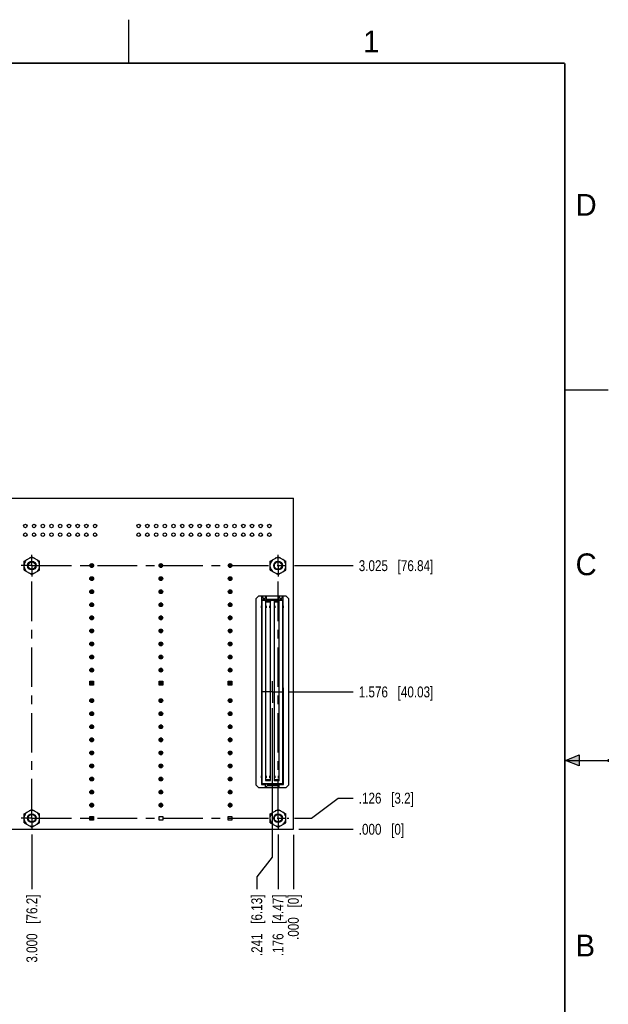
# Model space of a CAD drawing. Header units: inches. Extents: x 0 to 22, y 0 to 17.
# Tile 28 of 28: x 15.2 to 22, y 5.7 to 17. Entities that reach past the tile are written whole.
import ezdxf

# ---------------------------------------------------------------- set-up
doc = ezdxf.new("R2010")
doc.units = ezdxf.units.IN
doc.header["$LTSCALE"] = 1.21
doc.header["$MEASUREMENT"] = 0
doc.linetypes.add('CENTER', pattern=[0.6, 0.375, -0.075, 0.075, -0.075])
doc.layers.get('0').update_dxf_attribs({"linetype": 'CONTINUOUS'})
doc.layers.add('02___PRT_ALL_AXES', color=7, linetype='CONTINUOUS')
doc.layers.add('DIMENSIONS', color=7, linetype='CONTINUOUS')
doc.styles.get("Standard").update_dxf_attribs({"font": 'txt', "width": 0.8})
doc.styles.add('TEXTSTYLE_2', font='txt')
doc.dimstyles.new('DIMSTYLE_1', dxfattribs={"dimtxt": 0.125, "dimasz": 0.18, "dimexe": 0.18, "dimexo": 0.0625, "dimgap": 0.09, "dimtad": 0, "dimtih": 1, "dimtoh": 1, "dimdec": 3, "dimzin": 4, "dimdsep": 46, "dimtxsty": 'STANDARD', "dimblk": '_FILLED', "dimblk1": '_FILLED', "dimblk2": '_FILLED', "dimcen": 0.09, "dimadec": 0, "dimazin": 0, "dimtp": 0.01, "dimtm": 0.01, "dimtfac": 1, "dimtdec": 3, "dimtofl": 0, "dimtmove": 0, "dimatfit": 3, "dimldrblk": '_FILLED', "dimfxl": 1, "dimtolj": 1, "dimtzin": 4, "dimarcsym": 0})

# ---------------------------------------------------------------- blocks, each defined once
blk = doc.blocks.new('*D0')
at = {"layer": 'DIMENSIONS', "color": 2, "linetype": 'CONTINUOUS'}
for p, q in [((18.595, 7.836), (18.899, 8.067)), ((18.899, 8.067), (19.074, 8.067)), ((18.398, 7.836), (18.595, 7.836))]:
    blk.add_line(p, q, dxfattribs=at)
at = {"layer": 'DIMENSIONS', "color": 2, "linetype": 'CONTINUOUS', "insert": (19.137, 8.129), "char_height": 0.125, "width": 1.025, "attachment_point": 1, "line_spacing_factor": 0.9}
blk.add_mtext('.126{\\Ftxt.shx;\\W1.000000;\\H0.125000; }[3.2]', dxfattribs=at)
blk = doc.blocks.new('_FILLED')
at = {"color": 0, "linetype": 'BYBLOCK'}
blk.add_solid([(0, 0), (-1, 0.174), (-1, -0.174)], dxfattribs=at)
blk = doc.blocks.new('*D1')
at = {"layer": 'DIMENSIONS', "color": 2, "linetype": 'CONTINUOUS'}
blk.add_line((18.449, 7.71), (19.074, 7.71), dxfattribs=at)
at = {"layer": 'DIMENSIONS', "color": 2, "linetype": 'CONTINUOUS', "insert": (19.137, 7.772), "char_height": 0.125, "width": 0.825, "attachment_point": 1, "line_spacing_factor": 0.9}
blk.add_mtext('.000{\\Ftxt.shx;\\W1.000000;\\H0.125000; }[0]', dxfattribs=at)
blk = doc.blocks.new('*D2')
at = {"layer": 'DIMENSIONS', "color": 2, "linetype": 'CONTINUOUS'}
blk.add_line((18.333, 9.286), (19.074, 9.286), dxfattribs=at)
at = {"layer": 'DIMENSIONS', "color": 2, "linetype": 'CONTINUOUS', "insert": (19.137, 9.348), "char_height": 0.125, "width": 1.325, "attachment_point": 1, "line_spacing_factor": 0.9}
blk.add_mtext('1.576{\\Ftxt.shx;\\W1.000000;\\H0.125000; }[40.03]', dxfattribs=at)
blk = doc.blocks.new('*D3')
at = {"layer": 'DIMENSIONS', "color": 2, "linetype": 'CONTINUOUS'}
blk.add_line((18.398, 10.735), (19.074, 10.735), dxfattribs=at)
at = {"layer": 'DIMENSIONS', "color": 2, "linetype": 'CONTINUOUS', "insert": (19.137, 10.797), "char_height": 0.125, "width": 1.325, "attachment_point": 1, "line_spacing_factor": 0.9}
blk.add_mtext('3.025{\\Ftxt.shx;\\W1.000000;\\H0.125000; }[76.84]', dxfattribs=at)
blk = doc.blocks.new('*D4')
at = {"layer": 'DIMENSIONS', "color": 2, "linetype": 'CONTINUOUS'}
blk.add_line((18.211, 7.648), (18.211, 7.022), dxfattribs=at)
at = {"layer": 'DIMENSIONS', "color": 2, "linetype": 'CONTINUOUS', "insert": (18.148, 6.96), "char_height": 0.125, "width": 1.125, "attachment_point": 3, "rotation": 90, "line_spacing_factor": 0.9}
blk.add_mtext('.176{\\Ftxt.shx;\\W1.000000;\\H0.125000; }[4.47]', dxfattribs=at)
blk = doc.blocks.new('*D5')
at = {"layer": 'DIMENSIONS', "color": 2, "linetype": 'CONTINUOUS'}
blk.add_line((18.387, 7.647), (18.387, 7.022), dxfattribs=at)
at = {"layer": 'DIMENSIONS', "color": 2, "linetype": 'CONTINUOUS', "insert": (18.324, 6.96), "char_height": 0.125, "width": 0.825, "attachment_point": 3, "rotation": 90, "line_spacing_factor": 0.9}
blk.add_mtext('.000{\\Ftxt.shx;\\W1.000000;\\H0.125000; }[0]', dxfattribs=at)
blk = doc.blocks.new('*D6')
at = {"layer": 'DIMENSIONS', "color": 2, "linetype": 'CONTINUOUS'}
blk.add_line((15.387, 7.648), (15.387, 7.022), dxfattribs=at)
at = {"layer": 'DIMENSIONS', "color": 2, "linetype": 'CONTINUOUS', "insert": (15.324, 6.96), "char_height": 0.125, "width": 1.225, "attachment_point": 3, "rotation": 90, "line_spacing_factor": 0.9}
blk.add_mtext('3.000{\\Ftxt.shx;\\W1.000000;\\H0.125000; }[76.2]', dxfattribs=at)
blk = doc.blocks.new('*D19')
at = {"layer": 'DIMENSIONS', "color": 2, "linetype": 'CONTINUOUS'}
for p, q in [((18.145, 9.098), (18.145, 7.39)), ((18.145, 7.39), (17.966, 7.163)), ((17.966, 7.163), (17.966, 7.022))]:
    blk.add_line(p, q, dxfattribs=at)
at = {"layer": 'DIMENSIONS', "color": 2, "linetype": 'CONTINUOUS', "insert": (17.904, 6.96), "char_height": 0.125, "width": 1.125, "attachment_point": 3, "rotation": 90, "line_spacing_factor": 0.9}
blk.add_mtext('.241{\\Ftxt.shx;\\W1.000000;\\H0.125000; }[6.13]', dxfattribs=at)

msp = doc.modelspace()

# ---------------------------------------------------------------- hatches: boundary and pattern name
at = {"linetype": 'CONTINUOUS'}
msp.add_hatch(color=2, dxfattribs=at).paths.add_polyline_path([(21.6663, 8.5625), (21.6663, 8.4375), (21.51, 8.5)])

# ---------------------------------------------------------------- linework, layer by layer
at = {"color": 2, "linetype": 'CONTINUOUS'}
for p, q in [((16.5, 16.5), (16.5, 17)), ((22, 12.75), (21.5, 12.75)), ((21.51, 8.5), (21.6663, 8.5625)), ((21.51, 8.5), (22, 8.5)), ((21.6663, 8.4375), (21.51, 8.5)), ((21.6663, 8.5625), (21.6663, 8.4375)), ((22, 8.515), (22, 8.485))]:
    msp.add_line(p, q, dxfattribs=at)
at = {"color": 7, "linetype": 'CONTINUOUS'}
for p, q in [((14.3368, 11.5098), (18.3868, 11.5098)), ((18.3868, 7.7098), (18.3868, 11.5098)), ((15.2983, 10.7859), (15.3869, 10.837)), ((15.2983, 10.6836), (15.2983, 10.7859)), ((15.3869, 10.837), (15.4755, 10.7859)), ((15.4755, 10.6836), (15.4755, 10.7859)), ((16.0633, 10.7534), (16.0633, 10.7184)), ((16.0833, 10.7534), (16.0633, 10.7534)), ((16.0833, 10.7184), (16.0833, 10.7534)), ((16.857, 10.7534), (16.857, 10.7184)), ((16.877, 10.7534), (16.857, 10.7534)), ((16.877, 10.7184), (16.877, 10.7534)), ((17.6507, 10.7534), (17.6507, 10.7184)), ((17.6707, 10.7534), (17.6507, 10.7534)), ((17.6707, 10.7184), (17.6707, 10.7534)), ((18.1221, 10.7859), (18.2107, 10.837)), ((18.1221, 10.6836), (18.1221, 10.7859)), ((18.2107, 10.837), (18.2993, 10.7859)), ((18.2993, 10.6836), (18.2993, 10.7859)), ((15.2983, 10.6836), (15.3869, 10.6325)), ((15.3869, 10.6325), (15.4755, 10.6836)), ((16.0633, 10.7184), (16.0833, 10.7184)), ((16.857, 10.7184), (16.877, 10.7184)), ((17.6507, 10.7184), (17.6707, 10.7184)), ((18.1221, 10.6836), (18.2107, 10.6325)), ((18.2107, 10.6325), (18.2993, 10.6836)), ((16.0633, 10.6034), (16.0633, 10.5684)), ((16.0833, 10.6034), (16.0633, 10.6034)), ((16.0633, 10.5684), (16.0833, 10.5684)), ((16.0833, 10.5684), (16.0833, 10.6034)), ((16.857, 10.6034), (16.857, 10.5684)), ((16.877, 10.6034), (16.857, 10.6034)), ((16.857, 10.5684), (16.877, 10.5684)), ((16.877, 10.5684), (16.877, 10.6034)), ((17.6707, 10.6034), (17.6507, 10.6034)), ((17.6507, 10.6034), (17.6507, 10.5684)), ((17.6507, 10.5684), (17.6707, 10.5684)), ((17.6707, 10.5684), (17.6707, 10.6034)), ((16.0633, 10.4534), (16.0633, 10.4184)), ((16.0833, 10.4534), (16.0633, 10.4534)), ((16.0633, 10.4184), (16.0833, 10.4184)), ((16.0833, 10.4184), (16.0833, 10.4534)), ((16.857, 10.4534), (16.857, 10.4184)), ((16.877, 10.4534), (16.857, 10.4534)), ((16.857, 10.4184), (16.877, 10.4184)), ((16.877, 10.4184), (16.877, 10.4534)), ((17.6707, 10.4534), (17.6507, 10.4534)), ((17.6507, 10.4534), (17.6507, 10.4184)), ((17.6507, 10.4184), (17.6707, 10.4184)), ((17.6707, 10.4184), (17.6707, 10.4534)), ((16.0633, 10.3034), (16.0633, 10.2684)), ((16.0833, 10.3034), (16.0633, 10.3034)), ((16.0833, 10.2684), (16.0833, 10.3034)), ((16.857, 10.3034), (16.857, 10.2684)), ((16.877, 10.3034), (16.857, 10.3034)), ((16.877, 10.2684), (16.877, 10.3034)), ((17.6707, 10.3034), (17.6507, 10.3034)), ((17.6507, 10.3034), (17.6507, 10.2684)), ((17.6707, 10.2684), (17.6707, 10.3034)), ((17.9563, 10.3539), (17.9863, 10.3839)), ((17.9563, 10.3539), (17.9567, 8.2179)), ((18.3043, 10.3839), (17.9863, 10.3839)), ((18.0193, 10.3839), (18.0197, 8.2249)), ((18.0193, 10.3839), (18.0443, 10.3589)), ((18.0193, 10.3383), (18.0443, 10.3469)), ((18.0193, 10.3369), (18.2713, 10.3369)), ((18.0297, 8.2349), (18.0293, 10.3369)), ((18.0443, 10.3589), (18.0543, 10.3589)), ((18.0443, 10.3469), (18.0443, 10.3589)), ((18.0543, 10.3469), (18.0443, 10.3469)), ((18.0793, 10.3839), (18.0543, 10.3589)), ((18.0543, 10.3589), (18.0543, 10.3469)), ((18.0543, 10.3469), (18.0793, 10.3383)), ((18.1243, 10.3259), (18.0663, 10.3259)), ((18.0663, 10.3259), (18.0667, 8.2709)), ((18.0713, 10.3209), (18.0663, 10.3259)), ((18.0713, 10.3209), (18.1193, 10.3209)), ((18.0717, 8.2759), (18.0713, 10.3209)), ((18.0793, 10.3369), (18.0793, 10.3839)), ((18.2113, 10.3469), (18.0793, 10.3469)), ((18.1243, 10.3259), (18.1193, 10.3209)), ((18.1193, 10.3209), (18.1197, 8.2759)), ((18.1247, 8.2709), (18.1243, 10.3259)), ((18.2243, 10.3259), (18.1663, 10.3259)), ((18.1663, 10.3259), (18.1667, 8.2709)), ((18.1663, 10.3259), (18.1713, 10.3209)), ((18.1713, 10.3209), (18.2193, 10.3209)), ((18.1717, 8.2759), (18.1713, 10.3209)), ((18.2113, 10.3839), (18.2113, 10.3369)), ((18.2113, 10.3839), (18.2363, 10.3589)), ((18.2113, 10.3384), (18.2363, 10.3469)), ((18.2193, 10.3209), (18.2243, 10.3259)), ((18.2193, 10.3209), (18.2197, 8.2759)), ((18.2247, 8.2709), (18.2243, 10.3259)), ((18.2363, 10.3589), (18.2463, 10.3589)), ((18.2363, 10.3469), (18.2363, 10.3589)), ((18.2463, 10.3469), (18.2363, 10.3469)), ((18.2713, 10.3839), (18.2463, 10.3589)), ((18.2463, 10.3589), (18.2463, 10.3469)), ((18.2463, 10.3469), (18.2713, 10.3384)), ((18.2613, 10.3369), (18.2617, 8.2349)), ((18.2717, 8.2899), (18.2713, 10.3839)), ((18.3043, 10.3839), (18.3343, 10.3539)), ((18.3347, 8.218), (18.3343, 10.3539)), ((16.0633, 10.2684), (16.0833, 10.2684)), ((16.857, 10.2684), (16.877, 10.2684)), ((17.6507, 10.2684), (17.6707, 10.2684)), ((18.0193, 10.2719), (18.0173, 10.2719)), ((18.0173, 10.2719), (18.0173, 10.2499)), ((18.0193, 10.2499), (18.0173, 10.2499)), ((18.0713, 10.2719), (18.0733, 10.2719)), ((18.0713, 10.2499), (18.0733, 10.2499)), ((18.0733, 10.2719), (18.0733, 10.2499)), ((18.1193, 10.2719), (18.1173, 10.2719)), ((18.1173, 10.2499), (18.1173, 10.2719)), ((18.1193, 10.2499), (18.1173, 10.2499)), ((18.1713, 10.2719), (18.1733, 10.2719)), ((18.1713, 10.2499), (18.1733, 10.2499)), ((18.1733, 10.2719), (18.1733, 10.2499)), ((18.2193, 10.2719), (18.2173, 10.2719)), ((18.2173, 10.2499), (18.2173, 10.2719)), ((18.2193, 10.2499), (18.2173, 10.2499)), ((18.2713, 10.2719), (18.2733, 10.2719)), ((18.2713, 10.2499), (18.2733, 10.2499)), ((18.2733, 10.2499), (18.2733, 10.2719)), ((16.0633, 10.1534), (16.0633, 10.1184)), ((16.0833, 10.1534), (16.0633, 10.1534)), ((16.0633, 10.1184), (16.0833, 10.1184)), ((16.0833, 10.1184), (16.0833, 10.1534)), ((16.857, 10.1534), (16.857, 10.1184)), ((16.877, 10.1534), (16.857, 10.1534)), ((16.857, 10.1184), (16.877, 10.1184)), ((16.877, 10.1184), (16.877, 10.1534)), ((17.6707, 10.1534), (17.6507, 10.1534)), ((17.6507, 10.1534), (17.6507, 10.1184)), ((17.6507, 10.1184), (17.6707, 10.1184)), ((17.6707, 10.1184), (17.6707, 10.1534)), ((16.0633, 10.0034), (16.0633, 9.9684)), ((16.0833, 10.0034), (16.0633, 10.0034)), ((16.0633, 9.9684), (16.0833, 9.9684)), ((16.0833, 9.9684), (16.0833, 10.0034)), ((16.877, 10.0034), (16.857, 10.0034)), ((16.857, 10.0034), (16.857, 9.9684)), ((16.857, 9.9684), (16.877, 9.9684)), ((16.877, 9.9684), (16.877, 10.0034)), ((17.6707, 10.0034), (17.6507, 10.0034)), ((17.6507, 10.0034), (17.6507, 9.9684)), ((17.6507, 9.9684), (17.6707, 9.9684)), ((17.6707, 9.9684), (17.6707, 10.0034)), ((16.0633, 9.8534), (16.0633, 9.8184)), ((16.0833, 9.8534), (16.0633, 9.8534)), ((16.0833, 9.8184), (16.0833, 9.8534)), ((16.877, 9.8534), (16.857, 9.8534)), ((16.857, 9.8534), (16.857, 9.8184)), ((16.877, 9.8184), (16.877, 9.8534)), ((17.6707, 9.8534), (17.6507, 9.8534)), ((17.6507, 9.8534), (17.6507, 9.8184)), ((17.6707, 9.8184), (17.6707, 9.8534)), ((16.0633, 9.8184), (16.0833, 9.8184)), ((16.857, 9.8184), (16.877, 9.8184)), ((17.6507, 9.8184), (17.6707, 9.8184)), ((16.0633, 9.7034), (16.0633, 9.6684)), ((16.0833, 9.7034), (16.0633, 9.7034)), ((16.0633, 9.6684), (16.0833, 9.6684)), ((16.0833, 9.6684), (16.0833, 9.7034)), ((16.877, 9.7034), (16.857, 9.7034)), ((16.857, 9.7034), (16.857, 9.6684)), ((16.857, 9.6684), (16.877, 9.6684)), ((16.877, 9.6684), (16.877, 9.7034)), ((17.6707, 9.7034), (17.6507, 9.7034)), ((17.6507, 9.7034), (17.6507, 9.6684)), ((17.6507, 9.6684), (17.6707, 9.6684)), ((17.6707, 9.6684), (17.6707, 9.7034)), ((16.0633, 9.5534), (16.0633, 9.5184)), ((16.0833, 9.5534), (16.0633, 9.5534)), ((16.0633, 9.5184), (16.0833, 9.5184)), ((16.0833, 9.5184), (16.0833, 9.5534)), ((16.877, 9.5534), (16.857, 9.5534)), ((16.857, 9.5534), (16.857, 9.5184)), ((16.857, 9.5184), (16.877, 9.5184)), ((16.877, 9.5184), (16.877, 9.5534)), ((17.6707, 9.5534), (17.6507, 9.5534)), ((17.6507, 9.5534), (17.6507, 9.5184)), ((17.6507, 9.5184), (17.6707, 9.5184)), ((17.6707, 9.5184), (17.6707, 9.5534)), ((16.0515, 9.3642), (16.0515, 9.4077)), ((16.0515, 9.4077), (16.095, 9.4077)), ((16.0633, 9.4034), (16.0633, 9.3684)), ((16.0833, 9.4034), (16.0633, 9.4034)), ((16.0833, 9.3684), (16.0833, 9.4034)), ((16.095, 9.4077), (16.095, 9.3642)), ((16.8452, 9.4077), (16.8887, 9.4077)), ((16.8452, 9.3642), (16.8452, 9.4077)), ((16.877, 9.4034), (16.857, 9.4034)), ((16.857, 9.4034), (16.857, 9.3684)), ((16.877, 9.3684), (16.877, 9.4034)), ((16.8887, 9.4077), (16.8887, 9.3642)), ((17.6389, 9.4077), (17.6824, 9.4077)), ((17.6389, 9.3642), (17.6389, 9.4077)), ((17.6707, 9.4034), (17.6507, 9.4034)), ((17.6507, 9.4034), (17.6507, 9.3684)), ((17.6707, 9.3684), (17.6707, 9.4034)), ((17.6824, 9.4077), (17.6824, 9.3642)), ((16.095, 9.3642), (16.0515, 9.3642)), ((16.0633, 9.3684), (16.0833, 9.3684)), ((16.8887, 9.3642), (16.8452, 9.3642)), ((16.857, 9.3684), (16.877, 9.3684)), ((17.6824, 9.3642), (17.6389, 9.3642)), ((17.6507, 9.3684), (17.6707, 9.3684)), ((16.0833, 9.2034), (16.0633, 9.2034)), ((16.0633, 9.2034), (16.0633, 9.1684)), ((16.0633, 9.1684), (16.0833, 9.1684)), ((16.0833, 9.1684), (16.0833, 9.2034)), ((16.877, 9.2034), (16.857, 9.2034)), ((16.857, 9.2034), (16.857, 9.1684)), ((16.857, 9.1684), (16.877, 9.1684)), ((16.877, 9.1684), (16.877, 9.2034)), ((17.6707, 9.2034), (17.6507, 9.2034)), ((17.6507, 9.2034), (17.6507, 9.1684)), ((17.6507, 9.1684), (17.6707, 9.1684)), ((17.6707, 9.1684), (17.6707, 9.2034)), ((16.0833, 9.0534), (16.0633, 9.0534)), ((16.0633, 9.0534), (16.0633, 9.0184)), ((16.0833, 9.0184), (16.0833, 9.0534)), ((16.877, 9.0534), (16.857, 9.0534)), ((16.857, 9.0534), (16.857, 9.0184)), ((16.877, 9.0184), (16.877, 9.0534)), ((17.6707, 9.0534), (17.6507, 9.0534)), ((17.6507, 9.0534), (17.6507, 9.0184)), ((17.6707, 9.0184), (17.6707, 9.0534)), ((16.0633, 9.0184), (16.0833, 9.0184)), ((16.857, 9.0184), (16.877, 9.0184)), ((17.6507, 9.0184), (17.6707, 9.0184)), ((16.0833, 8.9034), (16.0633, 8.9034)), ((16.0633, 8.9034), (16.0633, 8.8684)), ((16.0633, 8.8684), (16.0833, 8.8684)), ((16.0833, 8.8684), (16.0833, 8.9034)), ((16.877, 8.9034), (16.857, 8.9034)), ((16.857, 8.9034), (16.857, 8.8684)), ((16.857, 8.8684), (16.877, 8.8684)), ((16.877, 8.8684), (16.877, 8.9034)), ((17.6707, 8.9034), (17.6507, 8.9034)), ((17.6507, 8.9034), (17.6507, 8.8684)), ((17.6507, 8.8684), (17.6707, 8.8684)), ((17.6707, 8.8684), (17.6707, 8.9034)), ((16.0833, 8.7534), (16.0633, 8.7534)), ((16.0633, 8.7534), (16.0633, 8.7184)), ((16.0633, 8.7184), (16.0833, 8.7184)), ((16.0833, 8.7184), (16.0833, 8.7534)), ((16.877, 8.7534), (16.857, 8.7534)), ((16.857, 8.7534), (16.857, 8.7184)), ((16.857, 8.7184), (16.877, 8.7184)), ((16.877, 8.7184), (16.877, 8.7534)), ((17.6707, 8.7534), (17.6507, 8.7534)), ((17.6507, 8.7534), (17.6507, 8.7184)), ((17.6507, 8.7184), (17.6707, 8.7184)), ((17.6707, 8.7184), (17.6707, 8.7534)), ((16.0833, 8.6034), (16.0633, 8.6034)), ((16.0633, 8.6034), (16.0633, 8.5684)), ((16.0833, 8.5684), (16.0833, 8.6034)), ((16.877, 8.6034), (16.857, 8.6034)), ((16.857, 8.6034), (16.857, 8.5684)), ((16.877, 8.5684), (16.877, 8.6034)), ((17.6707, 8.6034), (17.6507, 8.6034)), ((17.6507, 8.6034), (17.6507, 8.5684)), ((17.6707, 8.5684), (17.6707, 8.6034)), ((16.0633, 8.5684), (16.0833, 8.5684)), ((16.857, 8.5684), (16.877, 8.5684)), ((17.6507, 8.5684), (17.6707, 8.5684)), ((16.0833, 8.4534), (16.0633, 8.4534)), ((16.0633, 8.4534), (16.0633, 8.4184)), ((16.0633, 8.4184), (16.0833, 8.4184)), ((16.0833, 8.4184), (16.0833, 8.4534)), ((16.877, 8.4534), (16.857, 8.4534)), ((16.857, 8.4534), (16.857, 8.4184)), ((16.857, 8.4184), (16.877, 8.4184)), ((16.877, 8.4184), (16.877, 8.4534)), ((17.6707, 8.4534), (17.6507, 8.4534)), ((17.6507, 8.4534), (17.6507, 8.4184)), ((17.6507, 8.4184), (17.6707, 8.4184)), ((17.6707, 8.4184), (17.6707, 8.4534)), ((16.0833, 8.3034), (16.0633, 8.3034)), ((16.0633, 8.3034), (16.0633, 8.2684)), ((16.0633, 8.2684), (16.0833, 8.2684)), ((16.0833, 8.2684), (16.0833, 8.3034)), ((16.877, 8.3034), (16.857, 8.3034)), ((16.857, 8.3034), (16.857, 8.2684)), ((16.857, 8.2684), (16.877, 8.2684)), ((16.877, 8.2684), (16.877, 8.3034)), ((17.6707, 8.3034), (17.6507, 8.3034)), ((17.6507, 8.3034), (17.6507, 8.2684)), ((17.6507, 8.2684), (17.6707, 8.2684)), ((17.6707, 8.2684), (17.6707, 8.3034)), ((18.0197, 8.3219), (18.0177, 8.3219)), ((18.0177, 8.3219), (18.0177, 8.2999)), ((18.0197, 8.2999), (18.0177, 8.2999)), ((18.0717, 8.2759), (18.0667, 8.2709)), ((18.0667, 8.2709), (18.1247, 8.2709)), ((18.0717, 8.3219), (18.0737, 8.3219)), ((18.0717, 8.2999), (18.0737, 8.2999)), ((18.1197, 8.2759), (18.0717, 8.2759)), ((18.0737, 8.3219), (18.0737, 8.2999)), ((18.1197, 8.3219), (18.1177, 8.3219)), ((18.1177, 8.2999), (18.1177, 8.3219)), ((18.1197, 8.2999), (18.1177, 8.2999)), ((18.1247, 8.2709), (18.1197, 8.2759)), ((18.1667, 8.2709), (18.1717, 8.2759)), ((18.1667, 8.2709), (18.2247, 8.2709)), ((18.1717, 8.3219), (18.1737, 8.3219)), ((18.1717, 8.2999), (18.1737, 8.2999)), ((18.2197, 8.2759), (18.1717, 8.2759)), ((18.1737, 8.3219), (18.1737, 8.2999)), ((18.2197, 8.3219), (18.2177, 8.3219)), ((18.2177, 8.2999), (18.2177, 8.3219)), ((18.2197, 8.2999), (18.2177, 8.2999)), ((18.2197, 8.2759), (18.2247, 8.2709)), ((18.2716, 8.2399), (18.2716, 8.2899)), ((18.2717, 8.3219), (18.2737, 8.3219)), ((18.2717, 8.2999), (18.2737, 8.2999)), ((18.2737, 8.2999), (18.2737, 8.3219)), ((16.0833, 8.1534), (16.0633, 8.1534)), ((16.0633, 8.1534), (16.0633, 8.1184)), ((16.0833, 8.1184), (16.0833, 8.1534)), ((16.877, 8.1534), (16.857, 8.1534)), ((16.857, 8.1534), (16.857, 8.1184)), ((16.877, 8.1184), (16.877, 8.1534)), ((17.6707, 8.1534), (17.6507, 8.1534)), ((17.6507, 8.1534), (17.6507, 8.1184)), ((17.6707, 8.1184), (17.6707, 8.1534)), ((17.9867, 8.1879), (17.9567, 8.2179)), ((17.9867, 8.1879), (18.3047, 8.1879)), ((18.0297, 8.2349), (18.0197, 8.2249)), ((18.0197, 8.2249), (18.0667, 8.2249)), ((18.0297, 8.2349), (18.2617, 8.2349)), ((18.0667, 8.1879), (18.0667, 8.2349)), ((18.0667, 8.2335), (18.0917, 8.2249)), ((18.0917, 8.2129), (18.0667, 8.1879)), ((18.1997, 8.2249), (18.0917, 8.2249)), ((18.0917, 8.2249), (18.0917, 8.2129)), ((18.0917, 8.2129), (18.1997, 8.2129)), ((18.1997, 8.2249), (18.2247, 8.2335)), ((18.1997, 8.2129), (18.1997, 8.2249)), ((18.1997, 8.2129), (18.2247, 8.1879)), ((18.2247, 8.1879), (18.2247, 8.2349)), ((18.2247, 8.2249), (18.2717, 8.2249)), ((18.2617, 8.2349), (18.2717, 8.2249)), ((18.2717, 8.2249), (18.2717, 8.2399)), ((18.3347, 8.218), (18.3047, 8.1879)), ((16.0633, 8.1184), (16.0833, 8.1184)), ((16.857, 8.1184), (16.877, 8.1184)), ((17.6507, 8.1184), (17.6707, 8.1184)), ((15.2983, 7.8871), (15.3869, 7.9382)), ((15.3869, 7.9382), (15.4755, 7.8871)), ((16.0833, 8.0034), (16.0633, 8.0034)), ((16.0633, 8.0034), (16.0633, 7.9684)), ((16.0633, 7.9684), (16.0833, 7.9684)), ((16.0833, 7.9684), (16.0833, 8.0034)), ((16.877, 8.0034), (16.857, 8.0034)), ((16.857, 8.0034), (16.857, 7.9684)), ((16.857, 7.9684), (16.877, 7.9684)), ((16.877, 7.9684), (16.877, 8.0034)), ((17.6707, 8.0034), (17.6507, 8.0034)), ((17.6507, 8.0034), (17.6507, 7.9684)), ((17.6507, 7.9684), (17.6707, 7.9684)), ((17.6707, 7.9684), (17.6707, 8.0034)), ((18.1221, 7.8871), (18.2107, 7.9382)), ((18.2107, 7.9382), (18.2993, 7.8871)), ((15.2983, 7.7848), (15.2983, 7.8871)), ((15.4755, 7.7848), (15.4755, 7.8871)), ((16.0515, 7.8577), (16.095, 7.8577)), ((16.0515, 7.8142), (16.0515, 7.8577)), ((16.095, 7.8142), (16.0515, 7.8142)), ((16.0833, 7.8534), (16.0633, 7.8534)), ((16.0633, 7.8534), (16.0633, 7.8184)), ((16.0633, 7.8184), (16.0833, 7.8184)), ((16.0833, 7.8184), (16.0833, 7.8534)), ((16.095, 7.8577), (16.095, 7.8142)), ((16.8452, 7.8577), (16.8887, 7.8577)), ((16.8452, 7.8142), (16.8452, 7.8577)), ((16.8887, 7.8142), (16.8452, 7.8142)), ((16.8887, 7.8577), (16.8887, 7.8142)), ((17.6389, 7.8577), (17.6824, 7.8577)), ((17.6389, 7.8142), (17.6389, 7.8577)), ((17.6824, 7.8142), (17.6389, 7.8142)), ((17.6824, 7.8577), (17.6824, 7.8142)), ((18.1221, 7.7848), (18.1221, 7.8871)), ((18.2993, 7.7848), (18.2993, 7.8871)), ((14.3368, 7.7098), (18.3868, 7.7098)), ((15.2983, 7.7848), (15.3869, 7.7336)), ((15.3869, 7.7336), (15.4755, 7.7848)), ((18.1221, 7.7848), (18.2107, 7.7336)), ((18.2107, 7.7336), (18.2993, 7.7848))]:
    msp.add_line(p, q, dxfattribs=at)
at = {"color": 7, "linetype": 'CONTINUOUS', "const_width": 0.02}
for points in [[(21.5, 16.5), (0.5, 16.5)], [(21.5, 0.5), (21.5, 16.5)]]:
    msp.add_lwpolyline(points, dxfattribs=at)
at = {"color": 7, "linetype": 'CONTINUOUS'}
for centre, radius in [((15.3118, 11.1898), 0.02), ((15.4118, 11.1898), 0.02), ((15.5118, 11.1898), 0.02), ((15.6118, 11.1898), 0.02), ((15.7118, 11.1898), 0.02), ((15.8118, 11.1898), 0.02), ((15.9118, 11.1898), 0.02), ((16.0118, 11.1898), 0.02), ((16.1118, 11.1898), 0.02), ((16.6118, 11.1898), 0.02), ((16.7118, 11.1898), 0.02), ((16.8118, 11.1898), 0.02), ((16.9118, 11.1898), 0.02), ((17.0118, 11.1898), 0.02), ((17.1118, 11.1898), 0.02), ((17.2118, 11.1898), 0.02), ((17.3118, 11.1898), 0.02), ((17.4118, 11.1898), 0.02), ((17.5118, 11.1898), 0.02), ((17.6118, 11.1898), 0.02), ((17.7118, 11.1898), 0.02), ((17.8118, 11.1898), 0.02), ((17.9118, 11.1898), 0.02), ((18.0118, 11.1898), 0.02), ((18.1118, 11.1898), 0.02), ((15.3118, 11.0898), 0.02), ((15.4118, 11.0898), 0.02), ((15.5118, 11.0898), 0.02), ((15.6118, 11.0898), 0.02), ((15.7118, 11.0898), 0.02), ((15.8118, 11.0898), 0.02), ((15.9118, 11.0898), 0.02), ((16.0118, 11.0898), 0.02), ((16.1118, 11.0898), 0.02), ((16.6118, 11.0898), 0.02), ((16.7118, 11.0898), 0.02), ((16.8118, 11.0898), 0.02), ((16.9118, 11.0898), 0.02), ((17.0118, 11.0898), 0.02), ((17.1118, 11.0898), 0.02), ((17.2118, 11.0898), 0.02), ((17.3118, 11.0898), 0.02), ((17.4118, 11.0898), 0.02), ((17.5118, 11.0898), 0.02), ((17.6118, 11.0898), 0.02), ((17.7118, 11.0898), 0.02), ((17.8118, 11.0898), 0.02), ((17.9118, 11.0898), 0.02), ((18.0118, 11.0898), 0.02), ((18.1118, 11.0898), 0.02), ((15.3869, 10.7348), 0.05), ((15.3869, 10.7348), 0.042), ((16.0733, 10.7359), 0.0217), ((16.867, 10.7359), 0.0217), ((17.6607, 10.7359), 0.0217), ((18.2107, 10.7348), 0.05), ((18.2107, 10.7348), 0.042), ((16.0733, 10.5859), 0.0217), ((16.867, 10.5859), 0.0217), ((17.6607, 10.5859), 0.0217), ((16.0733, 10.4359), 0.0217), ((16.867, 10.4359), 0.0217), ((17.6607, 10.4359), 0.0217), ((16.0733, 10.2859), 0.0217), ((16.867, 10.2859), 0.0217), ((17.6607, 10.2859), 0.0217), ((16.0733, 10.1359), 0.0217), ((16.867, 10.1359), 0.0217), ((17.6607, 10.1359), 0.0217), ((16.0733, 9.9859), 0.0217), ((16.867, 9.9859), 0.0217), ((17.6607, 9.9859), 0.0217), ((16.0733, 9.8359), 0.0217), ((16.867, 9.8359), 0.0217), ((17.6607, 9.8359), 0.0217), ((16.0733, 9.6859), 0.0217), ((16.867, 9.6859), 0.0217), ((17.6607, 9.6859), 0.0217), ((16.0733, 9.5359), 0.0217), ((16.867, 9.5359), 0.0217), ((17.6607, 9.5359), 0.0217), ((16.0733, 9.1859), 0.0217), ((16.867, 9.1859), 0.0217), ((17.6607, 9.1859), 0.0217), ((16.0733, 9.0359), 0.0217), ((16.867, 9.0359), 0.0217), ((17.6607, 9.0359), 0.0217), ((16.0733, 8.8859), 0.0217), ((16.867, 8.8859), 0.0217), ((17.6607, 8.8859), 0.0217), ((16.0733, 8.7359), 0.0217), ((16.867, 8.7359), 0.0217), ((17.6607, 8.7359), 0.0217), ((16.0733, 8.5859), 0.0217), ((16.867, 8.5859), 0.0217), ((17.6607, 8.5859), 0.0217), ((16.0733, 8.4359), 0.0217), ((16.867, 8.4359), 0.0217), ((17.6607, 8.4359), 0.0217), ((16.0733, 8.2859), 0.0217), ((16.867, 8.2859), 0.0217), ((17.6607, 8.2859), 0.0217), ((16.0733, 8.1359), 0.0217), ((16.867, 8.1359), 0.0217), ((17.6607, 8.1359), 0.0217), ((16.0733, 7.9859), 0.0217), ((16.867, 7.9859), 0.0217), ((17.6607, 7.9859), 0.0217), ((15.3869, 7.8359), 0.05), ((15.3869, 7.8359), 0.042), ((18.2107, 7.8359), 0.05), ((18.2107, 7.8359), 0.042)]:
    msp.add_circle(centre, radius, dxfattribs=at)
for centre, start, end in [((15.3869, 10.7348), 129.39279, 170.60726), ((15.3869, 10.7348), 69.39279, 110.60726), ((15.3869, 10.7348), 9.39279, 50.60726), ((18.2107, 10.7348), 129.39279, 170.60726), ((18.2107, 10.7348), 69.39279, 110.60726), ((18.2107, 10.7348), 9.39279, 50.60726), ((15.3869, 10.7348), 189.39279, 230.60726), ((15.3869, 10.7348), 249.39279, 290.60726), ((15.3869, 10.7348), 309.39279, 350.60726), ((18.2107, 10.7348), 189.39279, 230.60726), ((18.2107, 10.7348), 249.39279, 290.60726), ((18.2107, 10.7348), 309.39279, 350.60726), ((15.3869, 7.8359), 69.39279, 110.60726), ((18.2107, 7.8359), 69.39279, 110.60726), ((15.3869, 7.8359), 129.39279, 170.60726), ((15.3869, 7.8359), 189.39279, 230.60726), ((15.3869, 7.8359), 9.39279, 50.60726), ((15.3869, 7.8359), 309.39279, 350.60726), ((18.2107, 7.8359), 129.39279, 170.60726), ((18.2107, 7.8359), 189.39279, 230.60726), ((18.2107, 7.8359), 9.39279, 50.60726), ((18.2107, 7.8359), 309.39279, 350.60726), ((15.3869, 7.8359), 249.39279, 290.60726), ((18.2107, 7.8359), 249.39279, 290.60726)]:
    msp.add_arc(centre, 0.0898, start, end, dxfattribs=at)
at = {"layer": '02___PRT_ALL_AXES', "color": 7, "linetype": 'CENTER'}
for p, q in [((15.3869, 10.7348), (15.3869, 10.8599)), ((18.2107, 10.7348), (18.2107, 10.8599)), ((15.3869, 10.7348), (15.2618, 10.7348)), ((15.3869, 10.7348), (15.3869, 10.6097)), ((15.3869, 10.7348), (18.3381, 10.7348)), ((18.2107, 10.7348), (18.2107, 10.6097)), ((15.3869, 7.8359), (15.3869, 10.6097)), ((18.2107, 7.8359), (18.2107, 10.6097)), ((18.1455, 9.2858), (18.1455, 9.4109)), ((18.1455, 9.2858), (18.0204, 9.2858)), ((18.1455, 9.2858), (18.2706, 9.2858)), ((18.1455, 9.2858), (18.1455, 9.1607)), ((15.3869, 7.8359), (15.2618, 7.8359)), ((15.3869, 7.8359), (18.3165, 7.8359)), ((15.3869, 7.8359), (15.3869, 7.7108)), ((18.2107, 7.8359), (18.2107, 7.7108)), ((18.3165, 7.8359), (18.3358, 7.8359))]:
    msp.add_line(p, q, dxfattribs=at)

# ---------------------------------------------------------------- texts
at = {"color": 2, "linetype": 'CONTINUOUS', "char_height": 0.25, "width": 0.25, "attachment_point": 1, "line_spacing_factor": 0.9, "style": 'TEXTSTYLE_2'}
for s, insert in [('1', (19.1875, 16.875)), ('D', (21.625, 15)), ('C', (21.625, 10.875)), ('B', (21.625, 6.5))]:
    msp.add_mtext(s, dxfattribs=dict(at, insert=insert))

# ---------------------------------------------------------------- dimensions: what is measured, and where the dimension line sits
at = {"layer": 'DIMENSIONS', "color": 2, "linetype": 'CONTINUOUS'}
for feature_location, offset, dtype, origin, picture, middle in [((18.3983, 10.7348), (0.6761, 0), 0, (18.3358, 7.7098), '*D3', (19.7993, 10.7348)), ((18.3331, 9.2858), (0.7413, 0), 0, (18.2706, 7.7098), '*D2', (19.7993, 9.2858)), ((18.1454758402, 9.0982155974), (-0.1791305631, -2.0759574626), 0, (18.3868282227, 9.1607155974), '*D19', (18.0783636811, 6.1737589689)), ((18.3983, 7.8359), (0.6761, 0.2311), 0, (18.3868, 7.7098), '*D0', (19.6493, 8.067)), ((15.3869, 7.6483), (0, -0.6261), 1, (18.3868, 7.7108), '*D6', (15.5213, 6.0791)), ((18.2107, 7.6483), (0, -0.6261), 1, (18.3868, 7.7098), '*D4', (18.3227, 6.1738)), ((18.3868282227, 7.6472581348), (0, -0.625), 1, (18.3868282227, 7.7097581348), '*D5', (18.4988466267, 6.3237589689)), ((18.4493282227, 7.7097581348), (0.625, 0), 0, (18.3868282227, 7.7097581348), '*D1', (19.5493282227, 7.7097581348))]:
    dim = msp.add_ordinate_dim(feature_location=feature_location, offset=offset, dtype=dtype, origin=origin, dimstyle='DIMSTYLE_1', dxfattribs=at)
    dim.commit()
    dim.dimension.update_dxf_attribs({"geometry": picture, "text_midpoint": middle})

doc.saveas('drawing.dxf')
